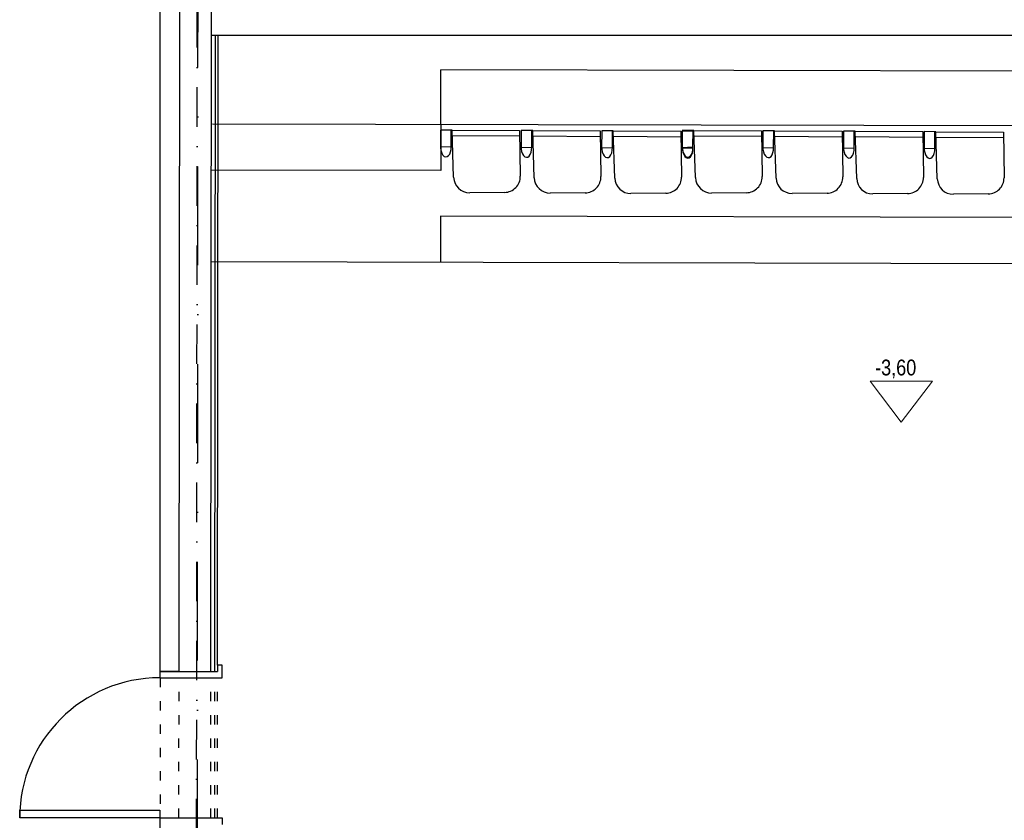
# Model space of a CAD drawing. Header units: millimetres. Extents: x -32221 to 212500, y 31663 to 93766.
# Tile 220 of 256: x 42956 to 49281, y 48502 to 53646. Entities that reach past the tile are written whole.
import ezdxf

# ---------------------------------------------------------------- set-up
doc = ezdxf.new("R2010")
doc.units = ezdxf.units.MM
doc.linetypes.add('DASHDOTX2', pattern=[50.8, 25.4, -12.7, 0, -12.7])
doc.linetypes.add('GCAD_ISO03W100', pattern=[30, 12, -18])
doc.layers.add('Opisy', color=250, linetype='Continuous', lineweight=13)
for name, color, linetype in [('osie', 250, 'Continuous'), ('Sciany', 250, 'Continuous'), ('Wyposazenie', 250, 'Continuous')]:
    doc.layers.add(name, color=color, linetype=linetype)
doc.styles.get("Standard").update_dxf_attribs({"font": 'ARIALN.TTF'})

msp = doc.modelspace()

# ---------------------------------------------------------------- linework, layer by layer
at = {"layer": 'Opisy'}
for p, q in [((48619.637, 51059.432), (48419.958, 51324.007)), ((48419.958, 51324.007), (48819.315, 51324.007)), ((48619.637, 51059.432), (48819.315, 51324.007))]:
    msp.add_line(p, q, dxfattribs=at)
at = {"layer": 'osie', "linetype": 'DASHDOTX2', "ltscale": 25}
msp.add_line((44084.99, 33017.037), (44108.623, 62729.481), dxfattribs=at)
at = {"layer": 'Sciany', "linetype": 'DASHDOTX2', "ltscale": 10}
msp.add_line((44080.142, 33650.499), (44100.743, 59085.193), dxfattribs=at)
at = {"layer": 'Sciany'}
for p, q in [((43979.521, 49457.662), (43989.087, 59055.193)), ((44183.904, 49457.477), (44193.47, 59055.193)), ((43857.838, 49417.772), (43857.838, 54716.155)), ((44187.979, 53545.747), (53896.07, 53545.747)), ((44209.46, 49457.454), (44213.526, 53545.747)), ((44226.583, 49498.267), (44230.747, 53545.747)), ((50869.126, 52959.641), (44195.177, 52975.36)), ((45660.847, 52971.908), (45660.553, 52677.234)), ((45660.153, 52677.234), (44187.115, 52678.703)), ((50812.452, 52073.49), (44186.527, 52089.096)), ((44226.583, 49498.267), (44226.414, 49457.438)), ((44255.64, 49498.241), (44226.451, 49498.267)), ((44255.64, 49417.772), (44255.64, 49498.241)), ((43855.64, 49417.772), (44255.64, 49417.772)), ((43857.838, 49457.772), (44226.414, 49457.438)), ((43975.676, 49457.664), (43857.838, 49457.77)), ((42955.64, 48517.772), (42955.64, 48567.772)), ((42955.64, 48567.772), (43855.64, 48567.772)), ((43855.64, 48517.772), (42955.64, 48517.772)), ((43855.64, 48567.772), (43855.64, 48517.772)), ((43855.64, 48567.772), (43855.64, 48517.772)), ((43855.64, 48517.772), (44255.64, 48517.772)), ((43857.838, 47768.591), (43857.838, 48517.772)), ((44255.64, 48517.772), (44255.695, 48475.031))]:
    msp.add_line(p, q, dxfattribs=at)
at = {"layer": 'Sciany', "linetype": 'GCAD_ISO03W100', "ltscale": 5}
for p, q in [((43857.838, 49417.772), (43857.838, 48517.772)), ((43978.584, 48517.772), (43979.481, 49417.772)), ((44182.968, 48517.772), (44183.865, 49417.772)), ((44208.526, 48517.772), (44209.421, 49417.772)), ((44225.574, 48517.772), (44226.5, 49417.772))]:
    msp.add_line(p, q, dxfattribs=at)
at = {"layer": 'Sciany'}
msp.add_arc((43855.64, 48517.772), 900, 90, 180, dxfattribs=at)
at = {"layer": 'Wyposazenie'}
for p, q in [((45660.847, 52971.908), (45661.675, 53323.512)), ((50863.417, 53311.26), (45661.675, 53323.512)), ((45658.756, 52936.583), (45658.602, 52827.875)), ((45733.585, 52936.205), (45658.756, 52936.583)), ((45727.388, 52830.098), (45727.924, 52936.233)), ((45733.585, 52936.205), (46167.602, 52934.013)), ((45743.372, 52633.325), (45733.585, 52936.205)), ((45734.865, 52901.783), (46168.12, 52898.653)), ((46167.602, 52934.013), (46171.906, 52640.194)), ((46176.667, 52933.967), (46176.513, 52825.259)), ((46176.667, 52933.967), (46176.513, 52825.259)), ((46245.835, 52933.618), (46176.667, 52933.967)), ((46251.496, 52933.589), (46176.667, 52933.967)), ((46245.299, 52827.482), (46245.835, 52933.618)), ((46245.299, 52827.482), (46245.835, 52933.618)), ((46251.496, 52933.589), (46685.513, 52931.397)), ((46261.283, 52630.71), (46251.496, 52933.589)), ((46252.776, 52899.167), (46686.031, 52896.037)), ((46685.513, 52931.397), (46689.817, 52637.579)), ((46694.578, 52931.352), (46694.424, 52822.644)), ((46694.578, 52931.352), (46694.424, 52822.644)), ((46763.746, 52931.002), (46694.578, 52931.352)), ((46769.407, 52930.974), (46694.578, 52931.352)), ((46763.21, 52824.866), (46763.746, 52931.002)), ((46763.21, 52824.866), (46763.746, 52931.002)), ((46769.407, 52930.974), (47203.423, 52928.782)), ((46779.194, 52628.094), (46769.407, 52930.974)), ((46770.686, 52896.552), (47203.941, 52893.421)), ((47203.423, 52928.782), (47207.728, 52634.963)), ((47212.489, 52928.736), (47212.335, 52820.028)), ((47212.497, 52934.376), (47212.343, 52825.668)), ((47281.656, 52928.387), (47212.489, 52928.736)), ((47287.326, 52933.998), (47212.497, 52934.376)), ((47281.12, 52822.251), (47281.656, 52928.387)), ((47281.128, 52827.891), (47281.664, 52934.026)), ((47287.326, 52933.998), (47721.342, 52931.806)), ((47297.113, 52631.118), (47287.326, 52933.998)), ((47288.605, 52899.576), (47721.86, 52896.446)), ((47721.342, 52931.806), (47725.647, 52637.987)), ((47730.408, 52931.76), (47730.254, 52823.052)), ((47730.408, 52931.76), (47730.254, 52823.052)), ((47799.575, 52931.411), (47730.408, 52931.76)), ((47805.237, 52931.382), (47730.408, 52931.76)), ((47799.039, 52825.275), (47799.575, 52931.411)), ((47799.039, 52825.275), (47799.575, 52931.411)), ((47805.237, 52931.382), (48239.253, 52929.19)), ((47815.024, 52628.503), (47805.237, 52931.382)), ((47806.516, 52896.96), (48239.771, 52893.83)), ((48239.253, 52929.19), (48243.557, 52635.372)), ((48248.319, 52929.145), (48248.164, 52820.437)), ((48248.319, 52929.145), (48248.164, 52820.437)), ((48317.486, 52928.795), (48248.319, 52929.145)), ((48323.147, 52928.767), (48248.319, 52929.145)), ((48316.95, 52822.66), (48317.486, 52928.795)), ((48316.95, 52822.66), (48317.486, 52928.795)), ((48323.147, 52928.767), (48757.164, 52926.575)), ((48332.935, 52625.887), (48323.147, 52928.767)), ((48324.427, 52894.345), (48757.682, 52891.215)), ((48757.164, 52926.575), (48761.468, 52632.756)), ((48766.23, 52926.529), (48766.075, 52817.821)), ((48766.23, 52926.529), (48766.075, 52817.821)), ((48835.397, 52926.18), (48766.23, 52926.529)), ((48841.058, 52926.151), (48766.23, 52926.529)), ((48834.861, 52820.044), (48835.397, 52926.18)), ((48834.861, 52820.044), (48835.397, 52926.18)), ((48841.058, 52926.151), (49275.075, 52923.959)), ((48850.846, 52623.272), (48841.058, 52926.151)), ((48842.338, 52891.729), (49275.593, 52888.599)), ((49275.075, 52923.959), (49279.379, 52630.141)), ((45658.602, 52827.875), (45727.388, 52830.098)), ((46176.513, 52825.259), (46245.299, 52827.482)), ((46176.513, 52825.259), (46245.299, 52827.482)), ((46694.424, 52822.644), (46763.21, 52824.866)), ((46694.424, 52822.644), (46763.21, 52824.866)), ((47212.335, 52820.028), (47281.12, 52822.251)), ((47212.343, 52825.668), (47281.128, 52827.891)), ((47730.254, 52823.052), (47799.039, 52825.275)), ((47730.254, 52823.052), (47799.039, 52825.275)), ((48248.164, 52820.437), (48316.95, 52822.66)), ((48248.164, 52820.437), (48316.95, 52822.66)), ((48766.075, 52817.821), (48834.861, 52820.044)), ((48766.075, 52817.821), (48834.861, 52820.044)), ((46070.629, 52536.47), (45846.495, 52534.4)), ((46588.54, 52533.854), (46364.405, 52531.784)), ((47106.451, 52531.238), (46882.316, 52529.169)), ((47624.37, 52534.263), (47400.235, 52532.193)), ((48142.281, 52531.647), (47918.146, 52529.577)), ((48660.192, 52529.032), (48436.057, 52526.962)), ((49178.103, 52526.416), (48953.968, 52524.346)), ((45659.461, 52383.498), (45658.76, 52085.628)), ((50806.166, 52371.376), (45659.461, 52383.498))]:
    msp.add_line(p, q, dxfattribs=at)
for centre, start, end in [((45845.551, 52636.627), 181.8508464, 270.5290542), ((46069.685, 52638.697), 270.5290542, 0.8392756), ((46363.462, 52634.012), 181.8508464, 270.5290542), ((46587.596, 52636.081), 270.5290542, 0.8392756), ((47105.507, 52633.466), 270.5290542, 0.8392756), ((47399.291, 52634.42), 181.8508464, 270.5290542), ((47623.426, 52636.49), 270.5290542, 0.8392756), ((48141.337, 52633.874), 270.5290542, 0.8392756), ((48659.248, 52631.259), 270.5290542, 0.8392756), ((49177.159, 52628.643), 270.5290542, 0.8392756), ((46881.372, 52631.396), 181.8508464, 270.5290542), ((47917.202, 52631.805), 181.8508464, 270.5290542), ((48435.113, 52629.189), 181.8508464, 270.5290542), ((48953.024, 52626.574), 181.8508464, 270.5290542)]:
    msp.add_arc(centre, 102.232, start, end, dxfattribs=at)
for centre in [(45692.995, 52828.986), (46210.906, 52826.371), (46210.906, 52826.371), (46728.817, 52823.755), (46728.817, 52823.755), (47246.728, 52821.139), (47246.736, 52826.779), (47764.646, 52824.164), (47764.646, 52824.164), (48282.557, 52821.548), (48282.557, 52821.548), (48800.468, 52818.933), (48800.468, 52818.933)]:
    msp.add_ellipse(centre, major_axis=(-2.082, 64.439), ratio=0.53373009, start_param=1.44454642, end_param=4.71238898, dxfattribs=at)

# ---------------------------------------------------------------- texts
at = {"layer": 'Opisy'}
msp.add_text('-3,60', height=101.3994, dxfattribs=at).set_placement((48450.924, 51360.511))

doc.saveas('drawing.dxf')
